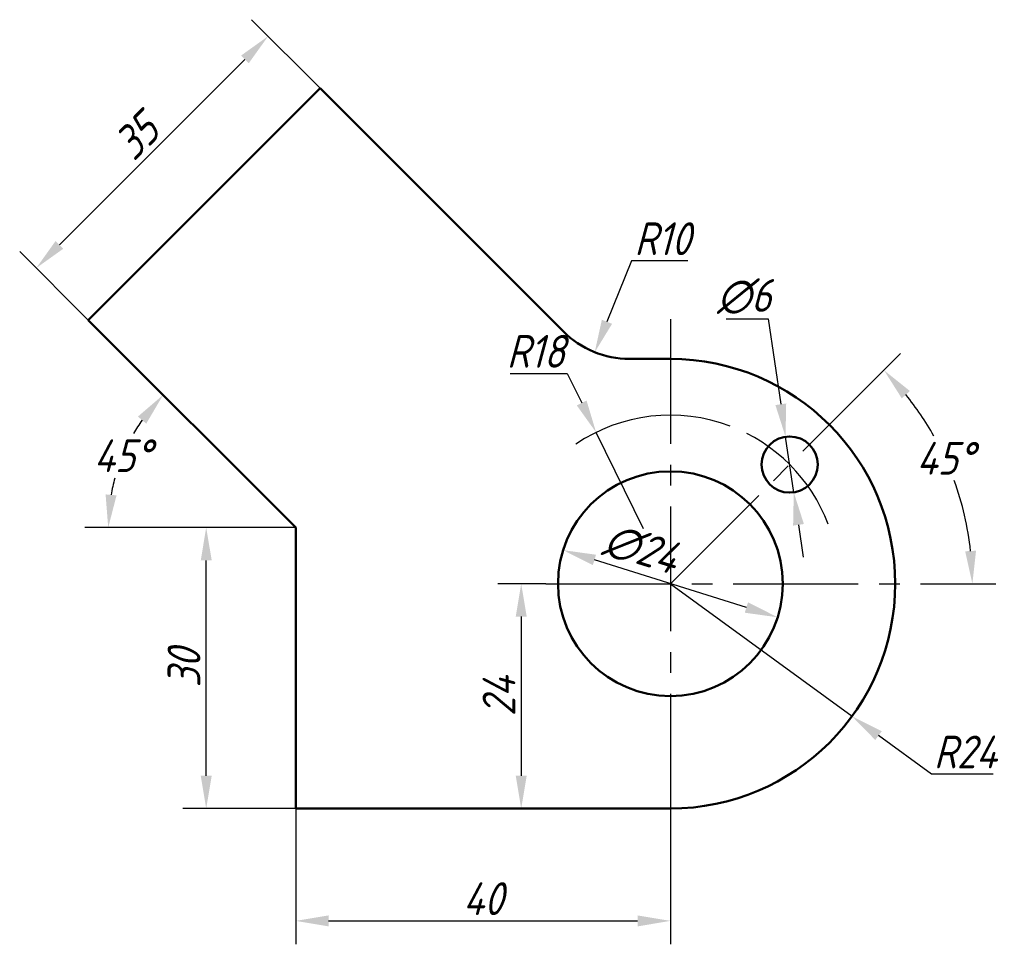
# Model space of a CAD drawing. Header units: millimetres. Extents: x 78 to 183, y 152 to 250.
import ezdxf

# ---------------------------------------------------------------- set-up
doc = ezdxf.new("R2010")
doc.units = ezdxf.units.MM
doc.header["$LTSCALE"] = 0.7
doc.linetypes.add('CENTER2', pattern=[28.575, 19.05, -3.175, 3.175, -3.175])
doc.layers.add('尺寸文字层', color=7, linetype='Continuous')
doc.layers.add('点画线层', color=7, linetype='CENTER2')
doc.layers.add('粗实线层', color=7, linetype='Continuous', lineweight=50)
doc.styles.add('工程斜体', font='gbeitc.shx', dxfattribs={"bigfont": 'gbcbig.shx'})
doc.dimstyles.new('gb-35', dxfattribs={"dimtxt": 3.5, "dimasz": 3.5, "dimexe": 2.5, "dimexo": 0, "dimtad": 1, "dimtxsty": '工程斜体', "dimcen": 0, "dimadec": 0, "dimazin": 0, "dimtfac": 1, "dimtmove": 0, "dimatfit": 3, "dimfxl": 0, "dimarcsym": 0})
doc.dimstyles.new('直半径样式1', dxfattribs={"dimtxt": 3.5, "dimasz": 3.5, "dimexe": 2.5, "dimexo": 0, "dimtad": 1, "dimtoh": 1, "dimtxsty": '工程斜体', "dimcen": 0, "dimadec": 0, "dimazin": 0, "dimtfac": 1, "dimtmove": 0, "dimatfit": 3, "dimfxl": 0, "dimarcsym": 0})
doc.dimstyles.new('直径样式2', dxfattribs={"dimtxt": 3.5, "dimasz": 3.5, "dimexe": 2.5, "dimexo": 0, "dimtad": 1, "dimtxsty": '工程斜体', "dimcen": 0, "dimadec": 0, "dimazin": 0, "dimtfac": 1, "dimtmove": 2, "dimatfit": 3, "dimfxl": 0, "dimarcsym": 0})
doc.dimstyles.new('角度样式', dxfattribs={"dimtxt": 3.5, "dimasz": 3.5, "dimexe": 2.5, "dimexo": 0, "dimtad": 1, "dimtih": 1, "dimtoh": 1, "dimtxsty": '工程斜体', "dimcen": 0, "dimadec": 0, "dimazin": 0, "dimtfac": 1, "dimtmove": 0, "dimatfit": 3, "dimfxl": 0, "dimarcsym": 0})

# ---------------------------------------------------------------- blocks, each defined once
blk = doc.blocks.new('*D2')
at = {"layer": 'Defpoints', "color": 0}
for p in [(107.61, 166.03), (147.61, 166.03), (147.61, 154.04)]:
    blk.add_point(p, dxfattribs=at)
at = {"layer": '尺寸文字层', "color": 0, "lineweight": -2}
for p, q in [((107.61, 166.03), (107.61, 151.54)), ((147.61, 166.03), (147.61, 151.54)), ((111.11, 154.04), (144.11, 154.04))]:
    blk.add_line(p, q, dxfattribs=at)
at = {"layer": '尺寸文字层', "color": 0}
for points in [[(111.11, 154.62), (111.11, 153.45), (107.61, 154.04)], [(144.11, 154.62), (144.11, 153.45), (147.61, 154.04)]]:
    blk.add_solid(points, dxfattribs=at)
at = {"layer": '尺寸文字层', "color": 0, "insert": (127.61, 156.41), "char_height": 3.5, "attachment_point": 5, "style": '工程斜体'}
blk.add_mtext('40', dxfattribs=at)
blk = doc.blocks.new('*D3')
at = {"layer": 'Defpoints', "color": 0}
for p in [(134.32, 190.03), (131.68, 166.03), (147.61, 166.03)]:
    blk.add_point(p, dxfattribs=at)
at = {"layer": '尺寸文字层', "color": 0, "lineweight": -2}
for p, q in [((134.32, 190.03), (129.18, 190.03)), ((131.68, 186.53), (131.68, 169.53)), ((147.61, 166.03), (129.18, 166.03))]:
    blk.add_line(p, q, dxfattribs=at)
at = {"layer": '尺寸文字层', "color": 0}
for points in [[(131.1, 186.53), (132.27, 186.53), (131.68, 190.03)], [(131.1, 169.53), (132.27, 169.53), (131.68, 166.03)]]:
    blk.add_solid(points, dxfattribs=at)
at = {"layer": '尺寸文字层', "color": 0, "insert": (129.31, 178.03), "char_height": 3.5, "attachment_point": 5, "rotation": 90, "style": '工程斜体'}
blk.add_mtext('24', dxfattribs=at)
blk = doc.blocks.new('*D4')
at = {"layer": 'Defpoints', "color": 0}
for p in [(98.05, 196.03), (107.61, 196.03), (107.61, 166.03)]:
    blk.add_point(p, dxfattribs=at)
at = {"layer": '尺寸文字层', "color": 0, "lineweight": -2}
for p, q in [((107.61, 196.03), (95.55, 196.03)), ((98.05, 169.53), (98.05, 192.53)), ((107.61, 166.03), (95.55, 166.03))]:
    blk.add_line(p, q, dxfattribs=at)
at = {"layer": '尺寸文字层', "color": 0}
for points in [[(97.47, 192.53), (98.64, 192.53), (98.05, 196.03)], [(97.47, 169.53), (98.64, 169.53), (98.05, 166.03)]]:
    blk.add_solid(points, dxfattribs=at)
at = {"layer": '尺寸文字层', "color": 0, "insert": (95.68, 181.03), "char_height": 3.5, "attachment_point": 5, "rotation": 90, "style": '工程斜体'}
blk.add_mtext('30', dxfattribs=at)
blk = doc.blocks.new('*D5')
at = {"layer": 'Defpoints', "color": 0}
for p in [(104.66, 248.49), (110.21, 242.93), (85.46, 218.18)]:
    blk.add_point(p, dxfattribs=at)
at = {"layer": '尺寸文字层', "color": 0, "lineweight": -2}
for p, q in [((110.21, 242.93), (102.89, 250.25)), ((82.38, 226.21), (102.18, 246.01)), ((85.46, 218.18), (78.14, 225.51))]:
    blk.add_line(p, q, dxfattribs=at)
at = {"layer": '尺寸文字层', "color": 0}
for points in [[(101.77, 246.42), (102.59, 245.6), (104.66, 248.49)], [(81.97, 226.62), (82.79, 225.8), (79.91, 223.74)]]:
    blk.add_solid(points, dxfattribs=at)
at = {"layer": '尺寸文字层', "color": 0, "insert": (90.6, 237.79), "char_height": 3.5, "attachment_point": 5, "rotation": 45, "style": '工程斜体'}
blk.add_mtext('35', dxfattribs=at)
blk = doc.blocks.new('*D6')
at = {"layer": 'Defpoints', "color": 0}
for p in [(85.46, 218.18), (90.27, 206.04), (95.55, 196.03), (107.61, 196.03), (107.61, 196.03)]:
    blk.add_point(p, dxfattribs=at)
at = {"layer": '尺寸文字层', "color": 0, "lineweight": -2}
blk.add_line((95.55, 196.03), (85.09, 196.03), dxfattribs=at)
for start, end in [(145.0278, 149.9143), (164.6882, 169.9722)]:
    blk.add_arc((107.61, 196.03), 20.02, start, end, dxfattribs=at)
at = {"layer": '尺寸文字层', "color": 0}
for points in [[(90.76, 207.88), (91.65, 207.13), (93.45, 210.19)], [(88.48, 199.47), (87.31, 199.57), (87.59, 196.03)]]:
    blk.add_solid(points, dxfattribs=at)
at = {"layer": '尺寸文字层', "color": 0, "insert": (89.11, 203.7), "char_height": 3.5, "attachment_point": 5, "style": '工程斜体'}
blk.add_mtext('45°', dxfattribs=at)
blk = doc.blocks.new('*D7')
at = {"layer": 'Defpoints', "color": 0}
for p in [(170.02, 212.44), (178.75, 198.38), (134.32, 190.03), (147.61, 190.03), (177.58, 190.03)]:
    blk.add_point(p, dxfattribs=at)
at = {"layer": '尺寸文字层', "color": 0, "lineweight": -2}
for p, q in [((170.02, 212.44), (172.18, 214.6)), ((177.58, 190.03), (182.35, 190.03))]:
    blk.add_line(p, q, dxfattribs=at)
for start, end in [(29.2871, 38.7768), (6.2232, 19.9898)]:
    blk.add_arc((147.61, 190.03), 32.24, start, end, dxfattribs=at)
at = {"layer": '尺寸文字层', "color": 0}
for points in [[(172.31, 209.83), (173.18, 210.61), (170.41, 212.83)], [(180.24, 193.56), (179.08, 193.5), (179.85, 190.03)]]:
    blk.add_solid(points, dxfattribs=at)
at = {"layer": '尺寸文字层', "color": 0, "insert": (176.94, 203.43), "char_height": 3.5, "attachment_point": 5, "style": '工程斜体'}
blk.add_mtext('45°', dxfattribs=at)
blk = doc.blocks.new('*D8')
at = {"layer": 'Defpoints', "color": 0}
for p in [(159.9, 205.73), (160.78, 199.79)]:
    blk.add_point(p, dxfattribs=at)
at = {"layer": '尺寸文字层', "color": 0, "lineweight": -2}
for p, q in [((153.56, 218.33), (158.05, 218.33)), ((158.05, 218.33), (159.39, 209.19)), ((160.78, 199.79), (159.9, 205.73)), ((161.29, 196.33), (161.8, 192.87))]:
    blk.add_line(p, q, dxfattribs=at)
at = {"layer": '尺寸文字层', "color": 0}
for points in [[(159.97, 209.28), (158.82, 209.11), (159.9, 205.73)], [(161.86, 196.41), (160.71, 196.24), (160.78, 199.79)]]:
    blk.add_solid(points, dxfattribs=at)
at = {"layer": '尺寸文字层', "color": 0, "insert": (155.49, 220.7), "char_height": 3.5, "attachment_point": 5, "style": '工程斜体'}
blk.add_mtext('∅6', dxfattribs=at)
blk = doc.blocks.new('*D9')
at = {"layer": 'Defpoints', "color": 0}
for p in [(147.61, 190.03), (167, 175.88)]:
    blk.add_point(p, dxfattribs=at)
at = {"layer": '尺寸文字层', "color": 0, "lineweight": -2}
for p, q in [((147.61, 190.03), (167, 175.88)), ((175.48, 169.69), (169.82, 173.82)), ((182.08, 169.69), (175.48, 169.69))]:
    blk.add_line(p, q, dxfattribs=at)
at = {"layer": '尺寸文字层', "color": 0}
blk.add_solid([(170.17, 174.29), (169.48, 173.35), (167, 175.88)], dxfattribs=at)
at = {"layer": '尺寸文字层', "color": 0, "insert": (179.09, 172.07), "char_height": 3.5, "attachment_point": 5, "style": '工程斜体'}
blk.add_mtext('R24', dxfattribs=at)
blk = doc.blocks.new('*D10')
at = {"layer": 'Defpoints', "color": 0}
for p in [(143.25, 224.03), (139.53, 214.75)]:
    blk.add_point(p, dxfattribs=at)
at = {"layer": '尺寸文字层', "color": 0, "lineweight": -2}
for p, q in [((143.44, 224.5), (140.84, 218)), ((149.46, 224.5), (143.44, 224.5))]:
    blk.add_line(p, q, dxfattribs=at)
at = {"layer": '尺寸文字层', "color": 0}
blk.add_solid([(140.29, 218.22), (141.38, 217.78), (139.53, 214.75)], dxfattribs=at)
at = {"layer": '尺寸文字层', "color": 0, "insert": (146.76, 226.87), "char_height": 3.5, "attachment_point": 5, "style": '工程斜体'}
blk.add_mtext('R10', dxfattribs=at)
blk = doc.blocks.new('*D11')
at = {"layer": 'Defpoints', "color": 0}
for p in [(136.16, 193.62), (159.06, 186.45)]:
    blk.add_point(p, dxfattribs=at)
at = {"layer": '尺寸文字层', "color": 0, "lineweight": -2}
blk.add_line((155.72, 187.49), (139.5, 192.57), dxfattribs=at)
at = {"layer": '尺寸文字层', "color": 0}
for points in [[(139.67, 193.13), (139.33, 192.02), (136.16, 193.62)], [(155.9, 188.05), (155.55, 186.94), (159.06, 186.45)]]:
    blk.add_solid(points, dxfattribs=at)
at = {"layer": '尺寸文字层', "color": 0, "insert": (144.5, 193.74), "char_height": 3.5, "attachment_point": 5, "rotation": 342.6109, "style": '工程斜体'}
blk.add_mtext('∅24', dxfattribs=at)

msp = doc.modelspace()

# ---------------------------------------------------------------- linework, layer by layer
at = {"layer": '尺寸文字层'}
for p, q in [((130.499, 212.473), (136.593, 212.473)), ((136.593, 212.473), (138.136, 209.332)), ((144.734, 195.894), (139.678, 206.19)), ((107.612, 196.033), (95.554, 196.033))]:
    msp.add_line(p, q, dxfattribs=at)
msp.add_arc((147.612, 190.033), 18, 69.2259, 124.10842, dxfattribs=at)
msp.add_solid([(138.659, 209.589), (137.612, 209.075), (139.678, 206.19)], dxfattribs=at)
at = {"layer": '点画线层'}
for p, q in [((147.612, 218.294), (147.612, 163.954)), ((147.612, 190.033), (170.017, 212.438)), ((134.322, 190.033), (177.58, 190.033))]:
    msp.add_line(p, q, dxfattribs=at)
msp.add_arc((147.612, 190.033), 18, 20.66326, 69.2259, dxfattribs=at)
at = {"layer": '粗实线层'}
for p, q in [((110.208, 242.933), (85.459, 218.185)), ((136.18, 216.961), (110.208, 242.933)), ((107.612, 196.033), (85.459, 218.185)), ((147.612, 214.033), (143.251, 214.033)), ((107.612, 196.033), (107.612, 166.033)), ((107.612, 166.033), (147.612, 166.033))]:
    msp.add_line(p, q, dxfattribs=at)
for centre, radius in [((160.339, 202.76), 3), ((147.612, 190.033), 12)]:
    msp.add_circle(centre, radius, dxfattribs=at)
for centre, radius, start, end in [((143.251, 224.033), 10, 225, 270), ((147.612, 190.033), 24, 270, 90)]:
    msp.add_arc(centre, radius, start, end, dxfattribs=at)

# ---------------------------------------------------------------- texts
at = {"layer": '尺寸文字层', "insert": (133.234, 214.848), "char_height": 3.5, "attachment_point": 5, "style": '工程斜体'}
msp.add_mtext('R18', dxfattribs=at)

# ---------------------------------------------------------------- dimensions: what is measured, and where the dimension line sits
at = {"layer": '尺寸文字层'}
dim = msp.add_linear_dim(base=(104.656, 248.486), p1=(85.459, 218.185), p2=(110.208, 242.933), angle=45, dimstyle='gb-35', dxfattribs=at)
dim.commit()
dim.dimension.update_dxf_attribs({"geometry": '*D5', "text_midpoint": (92.281, 236.112), "dimtype": 161})
dim = msp.add_radius_dim(center=(143.251, 224.033), mpoint=(139.534, 214.749), dimstyle='直半径样式1', dxfattribs=at)
dim.commit()
dim.dimension.update_dxf_attribs({"geometry": '*D10', "text_midpoint": (146.76, 224.497), "dimtype": 164})
for p1, p2, dimstyle, picture, middle in [((160.776, 199.792), (159.903, 205.729), '直半径样式1', '*D8', (155.491, 218.329)), ((159.063, 186.446), (136.16, 193.619), '直径样式2', '*D11', (144.502, 193.738))]:
    dim = msp.add_diameter_dim_2p(p1=p1, p2=p2, dimstyle=dimstyle, dxfattribs=at)
    dim.commit()
    dim.dimension.update_dxf_attribs({"geometry": picture, "text_midpoint": middle, "dimtype": 163})
dim = msp.add_angular_dim_2l(base=(90.271, 206.044), line1=((107.612, 196.033), (95.554, 196.033)), line2=((107.612, 196.033), (85.459, 218.185)), dimstyle='角度样式', dxfattribs=at)
dim.commit()
dim.dimension.update_dxf_attribs({"geometry": '*D6', "text_midpoint": (89.112, 203.695)})
dim = msp.add_angular_dim_2l(base=(178.753, 198.377), line1=((134.322, 190.033), (177.58, 190.033)), line2=((147.612, 190.033), (170.017, 212.438)), dimstyle='角度样式', dxfattribs=at)
dim.commit()
dim.dimension.update_dxf_attribs({"geometry": '*D7', "text_midpoint": (176.936, 203.429), "dimtype": 162})
for base, p1, p2, picture, middle in [((98.054, 196.033), (107.612, 166.033), (107.612, 196.033), '*D4', (95.679, 181.033)), ((131.684, 166.033), (134.322, 190.033), (147.612, 166.033), '*D3', (129.309, 178.033))]:
    dim = msp.add_linear_dim(base=base, p1=p1, p2=p2, angle=90, dimstyle='gb-35', dxfattribs=at)
    dim.commit()
    dim.dimension.update_dxf_attribs({"geometry": picture, "text_midpoint": middle})
dim = msp.add_radius_dim(center=(147.612, 190.033), mpoint=(166.996, 175.881), dimstyle='直半径样式1', dxfattribs=at)
dim.commit()
dim.dimension.update_dxf_attribs({"geometry": '*D9', "text_midpoint": (179.091, 172.065)})
dim = msp.add_linear_dim(base=(147.612, 154.037), p1=(107.612, 166.033), p2=(147.612, 166.033), dimstyle='gb-35', dxfattribs=at)
dim.commit()
dim.dimension.update_dxf_attribs({"geometry": '*D2', "text_midpoint": (127.612, 156.412)})

doc.saveas('drawing.dxf')
